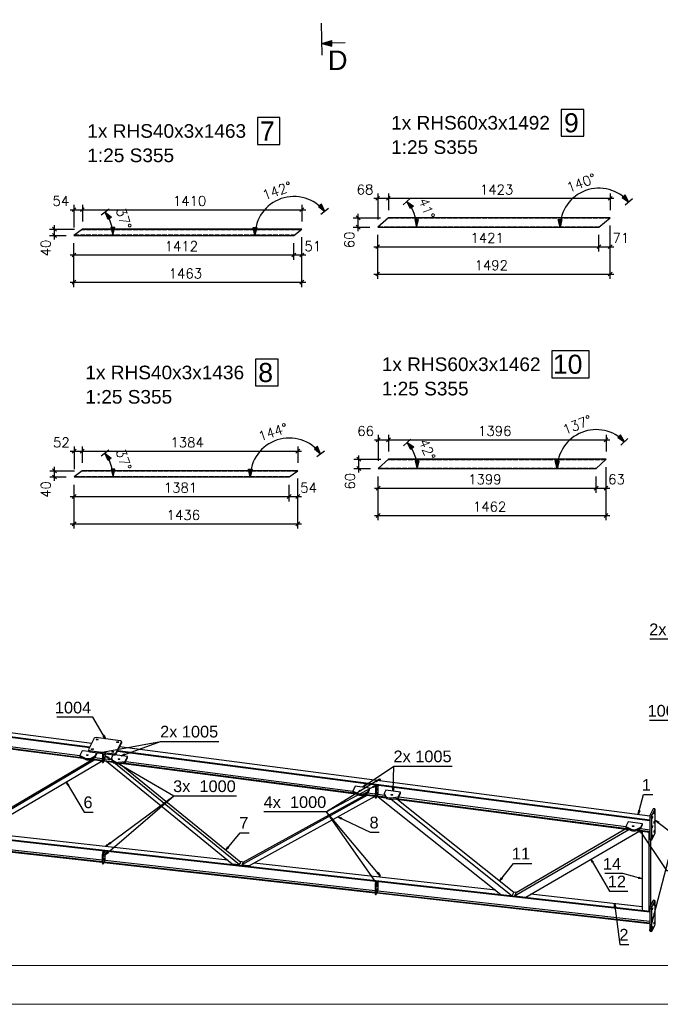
# Model space of a CAD drawing. Header units: millimetres. Extents: x 1814 to 94182, y 11562 to 49454.
# Tile 224 of 256: x 16482 to 16893, y 28069 to 28701. Entities that reach past the tile are written whole.
import ezdxf

# ---------------------------------------------------------------- set-up
doc = ezdxf.new("R2010")
doc.units = ezdxf.units.MM
doc.linetypes.add('ACAD_ISO02W100', pattern=[15, 12, -3])
doc.linetypes.add('ACAD_ISO04W100', pattern=[30, 24, -3, 0, -3])
doc.layers.add('AS_DIM_ON', color=7, linetype='Continuous')
doc.layers.add('pomoc', color=210, linetype='Continuous', lineweight=9, plot=False)
doc.layers.add('ramka', color=84, linetype='Continuous', lineweight=15)
doc.styles.add('ARIAL', font='arial.ttf')
doc.styles.add('CutSymbolDown', font='arial.ttf', dxfattribs={"height": 5})
doc.styles.add('ROMANS', font='romans')

# ---------------------------------------------------------------- blocks, each defined once
blk = doc.blocks.new('sectiondown')
blk.add_hatch(color=256).paths.add_polyline_path([(0, 0), (-2.55, 0.73), (-2.55, -0.73)])
at = {"color": 7, "linetype": 'Continuous'}
for p, q in [((0, -3), (0, 5.15)), ((-6, 0), (-2.55, 0))]:
    blk.add_line(p, q, dxfattribs=at)
for p, q in [((0, 0), (-2.55, 0.73)), ((-2.55, -0.73), (-2.55, 0.73)), ((0, 0), (-2.55, -0.73))]:
    blk.add_line(p, q)

msp = doc.modelspace()

# ---------------------------------------------------------------- hatches: boundary and pattern name
at = {"layer": 'AS_DIM_ON'}
for points in [[(16730.242, 28584.582), (16734.478, 28581.646), (16732.598, 28579.998)], [(16872.621, 28584.203), (16870.358, 28588.833), (16868.445, 28587.224)], [(16536.539, 28577.746), (16540.53, 28574.485), (16538.525, 28572.99)], [(16677.412, 28578.144), (16675.331, 28582.859), (16673.357, 28581.325)], [(16736.441, 28568.105), (16737.691, 28573.105), (16735.191, 28573.105)], [(16828.494, 28568.105), (16827.244, 28573.105), (16829.744, 28573.105)], [(16541.496, 28562.803), (16542.746, 28567.803), (16540.246, 28567.803)], [(16632.672, 28562.803), (16631.422, 28567.803), (16633.922, 28567.803)], [(16869.856, 28430.334), (16867.33, 28434.826), (16865.513, 28433.109)], [(16674.82, 28422.603), (16672.863, 28427.371), (16670.85, 28425.89)], [(16730.333, 28429.967), (16734.619, 28427.106), (16732.769, 28425.425)], [(16536.376, 28423.003), (16540.411, 28419.796), (16538.427, 28418.275)], [(16736.825, 28413.16), (16738.075, 28418.16), (16735.575, 28418.16)], [(16826.689, 28413.16), (16825.439, 28418.16), (16827.939, 28418.16)], [(16541.539, 28407.787), (16542.789, 28412.787), (16540.289, 28412.787)], [(16629.683, 28407.787), (16628.433, 28412.787), (16630.933, 28412.787)]]:
    msp.add_hatch(color=8, dxfattribs=at).paths.add_polyline_path(points, flags=0)

# ---------------------------------------------------------------- linework, layer by layer
at = {"color": 145, "linetype": 'Continuous', "ltscale": 0.25}
for p, q in [((16718.287, 28574.105), (16711.441, 28568.105)), ((16860.623, 28574.105), (16718.287, 28574.105)), ((16853.494, 28568.105), (16860.623, 28574.105)), ((16521.862, 28566.803), (16516.496, 28562.803)), ((16662.819, 28566.803), (16521.862, 28566.803)), ((16657.672, 28562.803), (16662.819, 28566.803)), ((16711.441, 28568.105), (16853.494, 28568.105)), ((16516.496, 28562.803), (16657.672, 28562.803)), ((16718.432, 28419.16), (16711.825, 28413.16)), ((16711.825, 28413.16), (16851.689, 28413.16)), ((16858.036, 28419.16), (16718.432, 28419.16)), ((16851.689, 28413.16), (16858.036, 28419.16)), ((16521.754, 28411.787), (16516.539, 28407.787)), ((16516.539, 28407.787), (16654.683, 28407.787)), ((16660.119, 28411.787), (16521.754, 28411.787)), ((16654.683, 28407.787), (16660.119, 28411.787)), ((16369.43, 28255.095), (16526.752, 28234.602)), ((16527.854, 28236.825), (16370.532, 28257.317)), ((16369.237, 28254.704), (16526.559, 28234.212)), ((16371.44, 28246.915), (16522.302, 28227.264)), ((16373.024, 28247.124), (16521.105, 28227.836)), ((16374.524, 28248.031), (16520.28, 28229.045)), ((16529.479, 28240.104), (16525.864, 28232.811)), ((16546.16, 28238.486), (16530.832, 28240.483)), ((16543.365, 28229.74), (16546.979, 28237.033)), ((16543.382, 28230.529), (16546.997, 28237.822)), ((16546.997, 28237.822), (16546.979, 28237.033)), ((16546.995, 28237.243), (16547.012, 28238.033)), ((16521.776, 28232.064), (16520.273, 28229.031)), ((16526.224, 28231.484), (16521.776, 28232.064)), ((16525.849, 28232.601), (16525.831, 28231.811)), ((16526.701, 28232.148), (16526.684, 28231.358)), ((16526.684, 28231.358), (16542.012, 28229.361)), ((16526.701, 28232.148), (16527.797, 28232.005)), ((16527.797, 28232.005), (16540.934, 28230.294)), ((16530.046, 28227.976), (16531.079, 28230.06)), ((16530.064, 28228.766), (16531.066, 28230.787)), ((16531.079, 28230.06), (16531.095, 28230.783)), ((16534.788, 28230.294), (16534.675, 28225.202)), ((16534.788, 28230.294), (16535.226, 28230.237)), ((16535.226, 28230.237), (16535.113, 28225.145)), ((16535.521, 28229.816), (16535.8, 28229.779)), ((16535.8, 28229.779), (16535.61, 28229.397)), ((16536.483, 28227.594), (16536.538, 28230.074)), ((16540.934, 28230.294), (16542.029, 28230.151)), ((16542.029, 28230.151), (16542.012, 28229.361)), ((16543.382, 28230.529), (16543.365, 28229.74)), ((16544.428, 28231.884), (16886.094, 28187.38)), ((16544.621, 28232.275), (16886.094, 28187.796)), ((16886.162, 28190.153), (16545.723, 28234.498)), ((16529.962, 28226.267), (16449.075, 28178.514)), ((16528.598, 28226.444), (16449.763, 28179.903)), ((16453.832, 28177.98), (16534.6, 28225.662)), ((16520.273, 28229.031), (16520.255, 28228.242)), ((16520.255, 28228.242), (16523.687, 28226.603)), ((16520.273, 28229.031), (16523.704, 28227.393)), ((16523.704, 28227.393), (16523.687, 28226.603)), ((16527.436, 28226.596), (16534.685, 28225.651)), ((16527.476, 28226.616), (16530.046, 28227.976)), ((16527.493, 28227.405), (16527.476, 28226.616)), ((16527.493, 28227.405), (16530.064, 28228.766)), ((16528.068, 28226.929), (16534.694, 28226.066)), ((16529.738, 28227.813), (16534.719, 28227.164)), ((16530.064, 28228.766), (16530.046, 28227.976)), ((16534.675, 28225.202), (16535.113, 28225.145)), ((16534.814, 28224.612), (16535.252, 28224.555)), ((16535.349, 28224.679), (16536.296, 28226.589)), ((16535.463, 28227.184), (16535.741, 28227.148)), ((16535.552, 28226.766), (16535.464, 28226.777)), ((16535.61, 28229.397), (16535.523, 28229.409)), ((16535.552, 28226.766), (16535.741, 28227.148)), ((16535.572, 28227.687), (16535.762, 28228.069)), ((16535.762, 28225.511), (16541.502, 28224.763)), ((16535.955, 28225.902), (16541.257, 28225.211)), ((16536.296, 28226.589), (16536.483, 28227.594)), ((16536.363, 28226.95), (16540.613, 28226.397)), ((16537.328, 28225.307), (16618.052, 28159.559)), ((16540.511, 28227.405), (16540.494, 28226.615)), ((16540.494, 28226.615), (16540.555, 28226.502)), ((16541.513, 28229.426), (16540.511, 28227.405)), ((16540.511, 28227.405), (16541.503, 28225.58)), ((16540.555, 28226.502), (16541.486, 28224.791)), ((16541.486, 28224.791), (16541.503, 28225.58)), ((16550.865, 28228.275), (16542.533, 28229.36)), ((16543.132, 28223.922), (16622.811, 28159.025)), ((16544.803, 28223.852), (16544.821, 28224.642)), ((16544.803, 28223.852), (16549.344, 28224.453)), ((16544.821, 28224.642), (16549.362, 28225.242)), ((16623.499, 28160.414), (16545.498, 28223.944)), ((16546.636, 28224.095), (16697.498, 28204.444)), ((16548.22, 28224.304), (16696.301, 28205.016)), ((16549.344, 28224.453), (16550.847, 28227.485)), ((16549.362, 28225.242), (16549.344, 28224.453)), ((16549.362, 28225.242), (16550.865, 28228.275)), ((16549.72, 28225.21), (16695.476, 28206.225)), ((16550.847, 28227.485), (16550.865, 28228.275)), ((16712.414, 28213.32), (16712.165, 28212.818)), ((16712.577, 28213.65), (16712.414, 28213.32)), ((16713.015, 28213.592), (16712.577, 28213.65)), ((16713.015, 28213.592), (16712.603, 28212.76)), ((16713.112, 28213.717), (16712.674, 28213.774)), ((16713.242, 28212.677), (16713.252, 28213.127)), ((16184.724, 28207.728), (16886.094, 28129.051)), ((16184.724, 28207.312), (16886.094, 28128.635)), ((16695.469, 28206.211), (16695.451, 28205.422)), ((16695.451, 28205.422), (16698.882, 28203.783)), ((16696.972, 28209.243), (16695.469, 28206.211)), ((16695.469, 28206.211), (16698.9, 28204.572)), ((16706.292, 28208.029), (16696.972, 28209.243)), ((16698.9, 28204.572), (16698.882, 28203.783)), ((16702.671, 28203.796), (16705.242, 28205.156)), ((16702.689, 28204.585), (16702.671, 28203.796)), ((16702.689, 28204.585), (16705.26, 28205.946)), ((16704.934, 28204.993), (16709.914, 28204.344)), ((16705.242, 28205.156), (16706.275, 28207.24)), ((16705.26, 28205.946), (16705.242, 28205.156)), ((16705.26, 28205.946), (16706.292, 28208.029)), ((16706.275, 28207.24), (16706.292, 28208.029)), ((16709.984, 28207.474), (16709.871, 28202.382)), ((16709.984, 28207.474), (16710.422, 28207.417)), ((16710.617, 28209.694), (16710.264, 28208.982)), ((16710.264, 28208.982), (16710.702, 28208.925)), ((16710.422, 28207.417), (16710.309, 28202.325)), ((16710.87, 28210.204), (16710.617, 28209.694)), ((16711.308, 28210.147), (16710.702, 28208.925)), ((16710.717, 28206.995), (16710.995, 28206.959)), ((16710.806, 28206.577), (16710.718, 28206.588)), ((16710.768, 28204.867), (16710.957, 28205.249)), ((16710.806, 28206.577), (16710.995, 28206.959)), ((16710.826, 28207.498), (16711.016, 28207.88)), ((16711.492, 28203.769), (16711.679, 28204.774)), ((16711.679, 28204.774), (16711.796, 28210.084)), ((16715.707, 28204.585), (16715.69, 28203.795)), ((16716.74, 28206.668), (16715.707, 28204.585)), ((16715.707, 28204.585), (16716.699, 28202.76)), ((16726.061, 28205.454), (16716.74, 28206.668)), ((16724.54, 28201.633), (16726.043, 28204.665)), ((16724.558, 28202.422), (16726.061, 28205.454)), ((16726.043, 28204.665), (16726.061, 28205.454)), ((16704.978, 28203.47), (16624.271, 28158.861)), ((16703.501, 28203.662), (16624.959, 28160.25)), ((16629.198, 28158.309), (16709.774, 28202.845)), ((16702.632, 28203.775), (16709.881, 28202.831)), ((16703.263, 28204.109), (16709.89, 28203.246)), ((16709.871, 28202.382), (16710.309, 28202.325)), ((16710.01, 28201.792), (16710.448, 28201.735)), ((16710.545, 28201.859), (16711.492, 28203.769)), ((16710.659, 28204.364), (16710.937, 28204.327)), ((16710.748, 28203.945), (16710.66, 28203.957)), ((16710.937, 28204.327), (16710.748, 28203.945)), ((16710.957, 28202.691), (16716.698, 28201.943)), ((16711.151, 28203.081), (16716.453, 28202.391)), ((16711.559, 28204.13), (16715.808, 28203.576)), ((16711.839, 28202.576), (16790.581, 28139.839)), ((16715.69, 28203.795), (16715.751, 28203.682)), ((16715.751, 28203.682), (16716.682, 28201.971)), ((16716.682, 28201.971), (16716.699, 28202.76)), ((16719.999, 28201.032), (16720.017, 28201.822)), ((16719.999, 28201.032), (16724.54, 28201.633)), ((16720.008, 28201.033), (16797.834, 28139.025)), ((16720.017, 28201.822), (16724.558, 28202.422)), ((16721.832, 28201.274), (16872.693, 28181.624)), ((16723.416, 28201.484), (16871.497, 28182.195)), ((16798.867, 28141.109), (16723.651, 28201.038)), ((16724.558, 28202.422), (16724.54, 28201.633)), ((16724.916, 28202.39), (16870.671, 28183.405)), ((16888.246, 28194.69), (16886.611, 28191.391)), ((16889.341, 28194.568), (16887.447, 28190.747)), ((16889.341, 28194.568), (16888.246, 28194.69)), ((16889.44, 28194.692), (16888.345, 28194.814)), ((16889.599, 28180.244), (16889.599, 28194.099)), ((16872.167, 28186.423), (16870.664, 28183.391)), ((16881.488, 28185.209), (16872.167, 28186.423)), ((16887.189, 28189.237), (16886.094, 28189.36)), ((16886.094, 28189.36), (16886.094, 28175.505)), ((16886.611, 28191.391), (16886.352, 28190.87)), ((16887.447, 28190.747), (16886.352, 28190.87)), ((16887.189, 28189.237), (16887.189, 28175.382)), ((16360.564, 28180.087), (16534.653, 28160.558)), ((16360.759, 28180.48), (16534.653, 28160.974)), ((16361.162, 28181.528), (16534.653, 28162.066)), ((16615.338, 28161.77), (16456.546, 28179.582)), ((16799.294, 28138.861), (16872.722, 28181.61)), ((16870.655, 28181.889), (16800.327, 28140.945)), ((16806.483, 28138.055), (16879.743, 28180.706)), ((16870.664, 28183.391), (16870.647, 28182.601)), ((16870.647, 28182.601), (16874.078, 28180.962)), ((16870.664, 28183.391), (16874.096, 28181.752)), ((16874.096, 28181.752), (16874.078, 28180.962)), ((16877.827, 28180.955), (16886.094, 28179.878)), ((16877.867, 28180.975), (16880.438, 28182.336)), ((16877.885, 28181.765), (16877.867, 28180.975)), ((16877.885, 28181.765), (16880.455, 28183.125)), ((16878.459, 28181.288), (16886.094, 28180.294)), ((16880.13, 28182.173), (16886.094, 28181.396)), ((16880.438, 28182.336), (16881.471, 28184.419)), ((16880.455, 28183.125), (16880.438, 28182.336)), ((16880.455, 28183.125), (16881.488, 28185.209)), ((16881.308, 28180.502), (16881.308, 28129.661)), ((16881.471, 28184.419), (16881.488, 28185.209)), ((16885.688, 28129.17), (16885.688, 28179.931)), ((16887.189, 28175.382), (16886.094, 28175.505)), ((16886.254, 28174.912), (16887.349, 28174.789)), ((16886.721, 28132.88), (16886.721, 28174.86)), ((16887.447, 28174.913), (16889.341, 28178.734)), ((16535.075, 28167.069), (16534.911, 28166.739)), ((16534.911, 28166.739), (16535.349, 28166.69)), ((16535.517, 28167.962), (16535.075, 28167.069)), ((16535.955, 28167.913), (16535.349, 28166.69)), ((16536.468, 28162.522), (16536.468, 28167.855)), ((16537.061, 28171.077), (16536.814, 28170.578)), ((16537.225, 28171.407), (16537.061, 28171.077)), ((16537.663, 28171.358), (16537.225, 28171.407)), ((16537.663, 28171.358), (16537.252, 28170.529)), ((16537.761, 28171.482), (16537.323, 28171.531)), ((16537.921, 28170.454), (16537.921, 28170.889)), ((16534.653, 28165.229), (16535.091, 28165.18)), ((16534.653, 28165.229), (16534.653, 28160.123)), ((16535.091, 28165.18), (16535.091, 28160.074)), ((16535.349, 28159.605), (16536.296, 28161.515)), ((16535.41, 28164.75), (16535.702, 28164.717)), ((16535.41, 28162.111), (16535.702, 28162.078)), ((16535.513, 28164.335), (16535.421, 28164.345)), ((16535.513, 28161.696), (16535.421, 28161.707)), ((16535.513, 28165.259), (16535.702, 28165.641)), ((16535.702, 28164.717), (16535.513, 28164.335)), ((16535.513, 28162.62), (16535.702, 28163.002)), ((16535.702, 28162.078), (16535.513, 28161.696)), ((16535.76, 28160.434), (16709.849, 28140.905)), ((16535.955, 28160.828), (16709.849, 28141.321)), ((16536.296, 28161.515), (16536.468, 28162.522)), ((16536.358, 28161.875), (16709.849, 28142.413)), ((16622.811, 28159.025), (16623.499, 28160.414)), ((16625.621, 28160.616), (16622.873, 28160.924)), ((16624.959, 28160.25), (16624.908, 28160.146)), ((16534.653, 28160.123), (16535.091, 28160.074)), ((16534.813, 28159.53), (16535.251, 28159.481)), ((16618.052, 28159.559), (16622.811, 28159.025)), ((16624.908, 28160.146), (16624.271, 28158.861)), ((16624.271, 28158.861), (16629.198, 28158.309)), ((16787.261, 28142.484), (16632.065, 28159.893)), ((16710.713, 28148.309), (16710.271, 28147.416)), ((16711.151, 28148.26), (16710.545, 28147.037)), ((16711.664, 28142.869), (16711.664, 28148.202)), ((16712.257, 28151.424), (16712.01, 28150.925)), ((16712.42, 28151.754), (16712.257, 28151.424)), ((16712.858, 28151.705), (16712.42, 28151.754)), ((16712.858, 28151.705), (16712.448, 28150.876)), ((16712.957, 28151.829), (16712.519, 28151.878)), ((16713.117, 28150.801), (16713.117, 28151.236)), ((16709.849, 28145.576), (16710.287, 28145.527)), ((16709.849, 28145.576), (16709.849, 28140.47)), ((16710.271, 28147.416), (16710.107, 28147.086)), ((16710.107, 28147.086), (16710.545, 28147.037)), ((16710.287, 28145.527), (16710.287, 28140.421)), ((16710.545, 28139.952), (16711.492, 28141.862)), ((16710.606, 28145.097), (16710.898, 28145.064)), ((16710.606, 28142.458), (16710.898, 28142.426)), ((16710.709, 28144.682), (16710.617, 28144.693)), ((16710.709, 28142.044), (16710.617, 28142.054)), ((16710.709, 28145.606), (16710.898, 28145.988)), ((16710.898, 28145.064), (16710.709, 28144.682)), ((16710.709, 28142.967), (16710.898, 28143.349)), ((16710.898, 28142.426), (16710.709, 28142.044)), ((16711.492, 28141.862), (16711.664, 28142.869)), ((16711.553, 28142.222), (16886.094, 28122.643)), ((16709.849, 28140.47), (16710.287, 28140.421)), ((16710.008, 28139.877), (16710.446, 28139.828)), ((16710.956, 28140.781), (16886.094, 28121.135)), ((16711.151, 28141.175), (16886.094, 28121.55)), ((16790.581, 28139.839), (16797.834, 28139.025)), ((16797.834, 28139.025), (16798.867, 28141.109)), ((16800.433, 28141.006), (16798.76, 28141.194)), ((16800.327, 28140.945), (16799.294, 28138.861)), ((16799.294, 28138.861), (16806.483, 28138.055)), ((16881.308, 28131.934), (16809.756, 28139.96)), ((16888.246, 28135.957), (16886.611, 28132.658)), ((16889.341, 28135.834), (16887.447, 28132.014)), ((16889.341, 28135.834), (16888.246, 28135.957)), ((16889.44, 28135.958), (16888.345, 28136.081)), ((16889.599, 28121.512), (16889.599, 28135.366)), ((16881.308, 28129.661), (16885.688, 28129.17)), ((16885.688, 28129.17), (16886.094, 28129.99)), ((16887.189, 28130.504), (16886.094, 28130.626)), ((16886.094, 28130.626), (16886.094, 28116.773)), ((16886.611, 28132.658), (16886.352, 28132.137)), ((16886.352, 28132.137), (16887.447, 28132.014)), ((16887.189, 28130.504), (16887.189, 28116.65)), ((16887.189, 28116.65), (16886.094, 28116.773)), ((16886.254, 28116.18), (16887.349, 28116.058)), ((16887.447, 28116.182), (16889.341, 28120.002))]:
    msp.add_line(p, q, dxfattribs=at)
at = {"color": 84, "linetype": 'ACAD_ISO02W100', "ltscale": 0.25}
for p, q in [((16860.266, 28573.805), (16717.945, 28573.805)), ((16662.433, 28566.503), (16521.459, 28566.503)), ((16711.783, 28568.405), (16853.85, 28568.405)), ((16516.899, 28563.103), (16658.058, 28563.103)), ((16712.156, 28413.46), (16852.006, 28413.46)), ((16857.719, 28418.86), (16718.102, 28418.86)), ((16516.93, 28408.087), (16655.09, 28408.087)), ((16659.712, 28411.487), (16521.363, 28411.487))]:
    msp.add_line(p, q, dxfattribs=at)
at = {"color": 10, "linetype": 'ACAD_ISO04W100', "ltscale": 0.25}
for p, q in [((16860.623, 28574.105), (16718.287, 28574.105)), ((16521.861, 28566.803), (16662.82, 28566.803)), ((16718.432, 28419.16), (16858.036, 28419.16)), ((16660.12, 28411.787), (16521.754, 28411.787))]:
    msp.add_line(p, q, dxfattribs=at)
at = {"color": 0, "linetype": 'ByBlock', "lineweight": -2}
for p, q in [((16535.879, 28242.076, 18347.125), (16535.16, 28241.655, 18347.125)), ((16536.782, 28239.708, 18347.125), (16535.16, 28241.655, 18347.125)), ((16535.879, 28242.076, 18347.125), (16536.782, 28239.708, 18347.125)), ((16531.087, 28230.422, 18347.125), (16533.468, 28231.291, 18347.125)), ((16533.621, 28230.471, 18347.125), (16531.087, 28230.422, 18347.125)), ((16533.621, 28230.471, 18347.125), (16533.468, 28231.291, 18347.125)), ((16546.699, 28228.817, 18347.125), (16548.904, 28230.066, 18347.125)), ((16549.19, 28229.283, 18347.125), (16548.904, 28230.066, 18347.125)), ((16538.458, 28227.213, 18347.125), (16536.51, 28228.834, 18347.125)), ((16536.51, 28228.834, 18347.125), (16538.879, 28227.932, 18347.125)), ((16538.458, 28227.213, 18347.125), (16538.879, 28227.932, 18347.125)), ((16549.19, 28229.283, 18347.125), (16546.699, 28228.817, 18347.125)), ((16512.484, 28209.703, 18347.125), (16511.572, 28212.068, 18347.125)), ((16511.572, 28212.068, 18347.125), (16513.202, 28210.127, 18347.125)), ((16710.291, 28212.793, 18347.125), (16712.639, 28213.745, 18347.125)), ((16710.291, 28212.793, 18347.125), (16710.726, 28212.083, 18347.125)), ((16712.639, 28213.745, 18347.125), (16710.726, 28212.083, 18347.125)), ((16512.484, 28209.703, 18347.125), (16513.202, 28210.127, 18347.125)), ((16701.632, 28208.636, 18347.125), (16703.478, 28210.373, 18347.125)), ((16703.941, 28209.68, 18347.125), (16701.632, 28208.636, 18347.125)), ((16703.941, 28209.68, 18347.125), (16703.478, 28210.373, 18347.125)), ((16708.34, 28209.143, 18347.125), (16710.743, 28209.949, 18347.125)), ((16708.34, 28209.143, 18347.125), (16708.732, 28208.408, 18347.125)), ((16710.743, 28209.949, 18347.125), (16708.732, 28208.408, 18347.125)), ((16721.4, 28206.061, 18347.125), (16721.061, 28208.573, 18347.125)), ((16721.894, 28208.547, 18347.125), (16721.061, 28208.573, 18347.125)), ((16721.894, 28208.547, 18347.125), (16721.4, 28206.061, 18347.125)), ((16878.758, 28191.118, 18347.125), (16879.002, 28193.641, 18347.125)), ((16879.807, 28193.425, 18347.125), (16878.758, 28191.118, 18347.125)), ((16879.807, 28193.425, 18347.125), (16879.002, 28193.641, 18347.125)), ((16688.042, 28188.229, 18347.125), (16685.969, 28189.687, 18347.125)), ((16685.969, 28189.687, 18347.125), (16688.403, 28188.98, 18347.125)), ((16688.042, 28188.229, 18347.125), (16688.403, 28188.98, 18347.125)), ((16891.328, 28185.704, 18347.125), (16889.599, 28187.556, 18347.125)), ((16889.599, 28187.556, 18347.125), (16891.836, 28186.365, 18347.125)), ((16891.328, 28185.704, 18347.125), (16891.836, 28186.365, 18347.125)), ((16880.195, 28179.345, 18347.125), (16879.153, 28181.655, 18347.125)), ((16879.153, 28181.655, 18347.125), (16880.888, 28179.808, 18347.125)), ((16880.195, 28179.345, 18347.125), (16880.888, 28179.808, 18347.125)), ((16537.803, 28171.459, 18347.125), (16539.567, 28173.28, 18347.125)), ((16540.062, 28172.609, 18347.125), (16539.567, 28173.28, 18347.125)), ((16536.468, 28165.189, 18347.125), (16538.094, 28167.133, 18347.125)), ((16540.062, 28172.609, 18347.125), (16537.803, 28171.459, 18347.125)), ((16538.636, 28166.501, 18347.125), (16538.094, 28167.133, 18347.125)), ((16613.926, 28168.211, 18347.125), (16615.182, 28170.413, 18347.125)), ((16615.828, 28169.887, 18347.125), (16613.926, 28168.211, 18347.125)), ((16615.828, 28169.887, 18347.125), (16615.182, 28170.413, 18347.125)), ((16538.636, 28166.501, 18347.125), (16536.468, 28165.189, 18347.125)), ((16849.261, 28160.067, 18347.125), (16848.364, 28162.437, 18347.125)), ((16848.364, 28162.437, 18347.125), (16849.982, 28160.486, 18347.125)), ((16849.261, 28160.067, 18347.125), (16849.982, 28160.486, 18347.125)), ((16711.711, 28153.989, 18347.125), (16711.073, 28153.454, 18347.125)), ((16711.711, 28153.989, 18347.125), (16712.999, 28151.806, 18347.125)), ((16710.572, 28147.823, 18347.125), (16709.889, 28147.345, 18347.125)), ((16710.572, 28147.823, 18347.125), (16711.664, 28145.536, 18347.125)), ((16712.999, 28151.806, 18347.125), (16711.073, 28153.454, 18347.125)), ((16789.683, 28148.426, 18347.125), (16790.915, 28150.641, 18347.125)), ((16791.567, 28150.121, 18347.125), (16789.683, 28148.426, 18347.125)), ((16791.567, 28150.121, 18347.125), (16790.915, 28150.641, 18347.125)), ((16879.001, 28150.876, 18347.125), (16878.785, 28150.071, 18347.125)), ((16881.308, 28149.826, 18347.125), (16878.785, 28150.071, 18347.125)), ((16879.001, 28150.876, 18347.125), (16881.308, 28149.826, 18347.125)), ((16711.664, 28145.536, 18347.125), (16709.889, 28147.345, 18347.125)), ((16863.395, 28131.401, 18347.125), (16863.485, 28133.933, 18347.125)), ((16863.395, 28131.401, 18347.125), (16864.221, 28131.508, 18347.125)), ((16863.485, 28133.933, 18347.125), (16864.221, 28131.508, 18347.125)), ((16886.221, 28116.19, 18347.125), (16886.44, 28118.715, 18347.125)), ((16887.247, 28118.507, 18347.125), (16886.221, 28116.19, 18347.125)), ((16887.247, 28118.507, 18347.125), (16886.44, 28118.715, 18347.125))]:
    msp.add_line(p, q, dxfattribs=at)
at = {"color": 7}
for p, q in [((16546.699, 28228.817), (16572.089, 28238.084)), ((16721.4, 28206.061), (16721.899, 28222.199)), ((16712.639, 28213.745), (16678.568, 28192.841)), ((16536.468, 28165.189), (16580.577, 28203.056)), ((16537.803, 28171.459), (16580.577, 28203.056)), ((16711.664, 28145.536), (16678.568, 28192.841)), ((16712.999, 28151.806), (16678.568, 28192.841)), ((16886.221, 28116.19), (16902.099, 28177.962))]:
    msp.add_line(p, q, dxfattribs=at)
at = {"color": 4}
for points in [[(16829.241, 28626.5), (16843.759, 28626.5), (16843.759, 28643.75), (16829.241, 28643.75), (16829.241, 28626.5)], [(16634.203, 28621.227), (16648.72, 28621.227), (16648.72, 28638.477), (16634.203, 28638.477), (16634.203, 28621.227)], [(16632.953, 28466.227), (16647.47, 28466.227), (16647.47, 28483.477), (16632.953, 28483.477), (16632.953, 28466.227)], [(16823.232, 28471.5), (16847.267, 28471.5), (16847.267, 28488.75), (16823.232, 28488.75), (16823.232, 28471.5)]]:
    msp.add_lwpolyline(points, dxfattribs=at)
at = {"color": 7}
for points in [[(16917.482, 28291.227), (16923.343, 28303.746), (16886.058, 28303.746)], [(16924.444, 28274.59), (16909.159, 28251.479), (16885.851, 28251.479)], [(16536.782, 28239.708), (16528.694, 28253.531), (16505.386, 28253.531)], [(16531.087, 28230.422), (16572.089, 28238.084), (16609.374, 28238.084)], [(16536.51, 28228.834), (16580.577, 28203.056), (16620.773, 28203.056)], [(16701.632, 28208.636), (16721.899, 28222.199), (16759.184, 28222.199)], [(16511.572, 28212.068), (16522.979, 28192.746), (16528.806, 28192.746)], [(16710.743, 28209.949), (16678.568, 28192.841), (16638.372, 28192.841)], [(16878.758, 28191.118), (16882.179, 28203.887), (16888.006, 28203.887)], [(16685.969, 28189.687), (16706.64, 28179.75), (16712.467, 28179.75)], [(16889.599, 28187.556), (16902.099, 28177.962), (16939.384, 28177.962)], [(16613.926, 28168.211), (16623.105, 28179.481), (16628.932, 28179.481)], [(16879.153, 28181.655), (16896.818, 28155.212), (16920.127, 28155.212)], [(16848.364, 28162.437), (16860.322, 28141.897), (16871.976, 28141.897)], [(16789.683, 28148.426), (16798.735, 28159.787), (16810.39, 28159.787)], [(16881.308, 28149.826), (16868.808, 28153.176), (16857.154, 28153.176)], [(16863.485, 28133.933), (16866.895, 28107.746), (16872.722, 28107.746)]]:
    msp.add_lwpolyline(points, dxfattribs=at)
at = {"color": 145, "linetype": 'Continuous', "ltscale": 0.25, "extrusion": (0.019468, 0.87722, 0.479694)}
for centre, radius in [((-15900.774, -13718.851, 25093.904), 0.675), ((-15913.946, -13718.17, 25092.659), 0.675), ((-15897.815, -13715.82, 25088.36), 0.675), ((-15910.987, -13715.139, 25087.115), 0.675), ((-15894.62, -13713.965, 25084.967), 0.525), ((-15915.025, -13712.91, 25083.038), 0.525), ((-16070.279, -13704.885, 25068.36), 0.525), ((-16090.684, -13703.831, 25066.43), 0.525), ((-16245.938, -13695.806, 25051.752), 0.525)]:
    msp.add_circle(centre, radius, dxfattribs=at)
at = {"color": 145, "linetype": 'Continuous', "ltscale": 0.25, "extrusion": (0.97331, -0.109182, 0.201858)}
for centre in [(29899.093, -2753.558, 13360.238), (29896.178, -2753.345, 13359.201), (29893.192, -2753.692, 13360.886), (29890.278, -2753.478, 13359.849), (29887.292, -2753.826, 13361.535), (29884.378, -2753.612, 13360.498), (29837.811, -2754.666, 13365.614), (29840.725, -2754.88, 13366.651), (29831.911, -2754.8, 13366.262), (29834.825, -2755.014, 13367.299), (29826.011, -2754.934, 13366.91), (29828.925, -2755.147, 13367.947)]:
    msp.add_circle(centre, 0.675, dxfattribs=at)
at = {"color": 145, "linetype": 'Continuous', "ltscale": 0.25, "extrusion": (0.019468, 0.87722, 0.479694)}
for centre, radius, start, end in [((-15899.922, -13719.16, 25094.47), 1.125, 257.340092, 347.340092), ((-15915.291, -13718.366, 25093.017), 1.125, 167.340092, 257.340092), ((-15915.291, -13717.987, 25092.324), 1.125, 167.340092, 189.840092), ((-15896.47, -13715.624, 25088.002), 1.125, 347.340092, 77.340092), ((-15896.47, -13715.245, 25087.309), 1.125, 9.840092, 77.340092), ((-15911.839, -13714.451, 25085.856), 1.125, 77.340092, 167.340092), ((-15911.839, -13714.83, 25086.549), 1.125, 77.340092, 167.340092), ((-15895.13, -13713.12, 25083.423), 2.625, 46.788541, 139.31518), ((-15895.13, -13713.499, 25084.116), 2.625, 46.788541, 139.31518), ((-15913.699, -13712.161, 25081.667), 2.625, 15.365005, 107.891643), ((-15913.699, -13712.54, 25082.36), 2.625, 15.365005, 107.891643), ((-16070.789, -13704.42, 25067.508), 2.625, 46.788541, 139.31518), ((-16070.789, -13704.041, 25066.815), 2.625, 46.788541, 139.31518), ((-16089.358, -13703.081, 25065.06), 2.625, 15.365005, 107.891643), ((-16089.358, -13703.46, 25065.753), 2.625, 15.365005, 107.891643), ((-16246.448, -13694.962, 25050.208), 2.625, 46.788541, 139.31518), ((-16246.448, -13695.34, 25050.901), 2.625, 46.788541, 139.31518)]:
    msp.add_arc(centre, radius, start, end, dxfattribs=at)
at = {"color": 145, "linetype": 'Continuous', "ltscale": 0.25, "extrusion": (0.973115, -0.126754, 0.192302)}
for centre, radius, start, end in [((30130.075, -2451.87, 12512.137), 1.125, 118.847209, 119.262914), ((30130.075, -2451.955, 12512.571), 1.125, 118.847205, 119.262914), ((30125.011, -2451.975, 12512.673), 1.125, 119.262914, 186.762914), ((30125.011, -2452.059, 12513.106), 1.125, 119.262914, 209.262914), ((30126.986, -2452.084, 12513.23), 0.525, 209.262914, 29.262914), ((30135.003, -2486.17, 12687.175), 1.125, 6.762914, 29.262914), ((30135.003, -2486.255, 12687.609), 1.125, 299.262914, 29.262914), ((30130.075, -2485.845, 12685.516), 1.125, 29.262914, 119.262914), ((30130.075, -2485.93, 12685.949), 1.125, 29.262914, 119.262914), ((30129.603, -2486.005, 12686.332), 0.525, 209.262914, 29.262914), ((30125.011, -2485.95, 12686.051), 1.125, 119.262914, 186.762914), ((30125.011, -2486.035, 12686.485), 1.125, 119.262914, 209.262914)]:
    msp.add_arc(centre, radius, start, end, dxfattribs=at)
at = {"color": 145, "linetype": 'Continuous', "ltscale": 0.25, "extrusion": (-0.973115, 0.126754, -0.192302)}
for centre, start, end in [((-30129.2, -2452.003, -12512.817), 330.737086, 133.184158), ((-30129.603, -2452.029, -12512.953), 278.026097, 330.737086), ((-30126.583, -2452.057, -12513.094), 330.737086, 150.737086), ((-30126.583, -2486.032, -12686.472), 330.737086, 150.737086), ((-30129.2, -2485.978, -12686.196), 330.737086, 150.737086), ((-30126.986, -2486.059, -12686.608), 150.737086, 330.737086)]:
    msp.add_arc(centre, 0.525, start, end, dxfattribs=at)
at = {"color": 145, "linetype": 'Continuous', "ltscale": 0.25, "extrusion": (0.97331, -0.109182, 0.201858)}
for centre, start, end in [((29900.622, -2753.354, 13359.245), 6.561713, 29.061713), ((29900.622, -2753.576, 13360.324), 299.061713, 29.061713), ((29896.615, -2753.06, 13357.82), 29.061713, 119.061713), ((29896.615, -2753.282, 13358.899), 29.061713, 119.061713), ((29886.854, -2753.888, 13361.837), 209.061713, 299.061713), ((29882.846, -2753.372, 13359.332), 119.061713, 186.561713), ((29882.846, -2753.594, 13360.411), 119.061713, 209.061713), ((29833.457, -2683.104, 13018.393), 29.061713, 119.061713), ((29833.457, -2683.193, 13018.825), 29.061713, 119.061713), ((29838.353, -2683.463, 13020.135), 6.561713, 29.061713), ((29838.353, -2683.552, 13020.567), 299.061713, 29.061713), ((29828.383, -2683.219, 13018.951), 119.061713, 186.561713), ((29828.383, -2683.308, 13019.382), 119.061713, 209.061713), ((29838.353, -2719.049, 13192.801), 6.561713, 29.061713), ((29838.353, -2719.138, 13193.232), 299.061713, 29.061713), ((29833.457, -2718.69, 13191.059), 29.061713, 119.061713), ((29833.457, -2718.779, 13191.49), 29.061713, 119.061713), ((29828.383, -2718.805, 13191.616), 119.061713, 186.561713), ((29828.383, -2718.894, 13192.048), 119.061713, 209.061713), ((29842.255, -2754.675, 13365.658), 6.561713, 29.061713), ((29842.255, -2754.898, 13366.737), 299.061713, 29.061713), ((29838.248, -2754.382, 13364.232), 29.061713, 119.061713), ((29838.248, -2754.604, 13365.311), 29.061713, 119.061713), ((29824.481, -2754.693, 13365.745), 119.061713, 186.561713), ((29824.481, -2754.916, 13366.824), 119.061713, 209.061713), ((29828.488, -2755.21, 13368.25), 209.061713, 299.061713)]:
    msp.add_arc(centre, 1.125, start, end, dxfattribs=at)
at = {"color": 145, "linetype": 'Continuous', "ltscale": 0.25, "extrusion": (-0.97331, 0.109182, -0.201858)}
for centre, start, end in [((-29829.955, -2683.305, -13019.371), 330.938287, 150.938287), ((-29832.577, -2683.246, -13019.083), 330.938287, 150.938287), ((-29832.978, -2683.275, -13019.225), 150.938287, 330.938287), ((-29830.356, -2683.335, -13019.513), 150.938287, 330.938287), ((-29829.955, -2718.892, -13192.036), 330.938287, 150.938287), ((-29832.577, -2718.833, -13191.748), 330.938287, 150.938287), ((-29832.978, -2718.862, -13191.891), 150.938287, 330.938287), ((-29830.356, -2718.921, -13192.179), 150.938287, 330.938287)]:
    msp.add_arc(centre, 0.525, start, end, dxfattribs=at)
at = {"layer": 'AS_DIM_ON', "color": 8}
for p, q in [((16708.941, 28586.63), (16718.287, 28586.63)), ((16711.441, 28589.755), (16711.441, 28573.105)), ((16718.287, 28589.755), (16718.287, 28579.105)), ((16718.287, 28586.63), (16863.123, 28586.63)), ((16732.592, 28586.642), (16727.892, 28582.523)), ((16860.623, 28589.755), (16860.623, 28579.105)), ((16875.012, 28586.215), (16870.23, 28582.191)), ((16513.996, 28579.328), (16521.862, 28579.328)), ((16516.496, 28582.453), (16516.496, 28567.803)), ((16521.862, 28582.453), (16521.862, 28571.803)), ((16521.862, 28579.328), (16665.319, 28579.328)), ((16539.044, 28579.614), (16534.034, 28575.878)), ((16662.819, 28582.453), (16662.819, 28571.803)), ((16679.88, 28580.062), (16674.945, 28576.226)), ((16695.79, 28574.105), (16713.287, 28574.105)), ((16698.915, 28565.605), (16698.915, 28576.605)), ((16500.846, 28566.803), (16516.862, 28566.803)), ((16503.971, 28560.303), (16503.971, 28569.303)), ((16695.79, 28568.105), (16706.441, 28568.105)), ((16739.566, 28568.105), (16733.316, 28568.105)), ((16825.369, 28568.105), (16831.619, 28568.105)), ((16860.623, 28552.455), (16860.623, 28569.105)), ((16860.623, 28534.93), (16860.623, 28569.105)), ((16500.846, 28562.803), (16511.496, 28562.803)), ((16544.621, 28562.803), (16538.371, 28562.803)), ((16629.547, 28562.803), (16635.797, 28562.803)), ((16662.819, 28547.153), (16662.819, 28561.803)), ((16662.819, 28529.628), (16662.819, 28561.803)), ((16711.441, 28552.455), (16711.441, 28563.105)), ((16711.441, 28534.93), (16711.441, 28563.105)), ((16853.494, 28552.455), (16853.494, 28563.105)), ((16516.496, 28547.153), (16516.496, 28557.803)), ((16516.496, 28529.628), (16516.496, 28557.803)), ((16657.672, 28547.153), (16657.672, 28557.803)), ((16708.941, 28555.58), (16853.494, 28555.58)), ((16853.494, 28555.58), (16863.123, 28555.58)), ((16513.996, 28550.278), (16657.672, 28550.278)), ((16657.672, 28550.278), (16665.319, 28550.278)), ((16708.941, 28538.055), (16863.123, 28538.055)), ((16513.996, 28532.753), (16665.319, 28532.753)), ((16711.825, 28434.81), (16711.825, 28418.16)), ((16718.432, 28434.81), (16718.432, 28424.16)), ((16732.646, 28432.068), (16728.019, 28427.866)), ((16858.036, 28434.81), (16858.036, 28424.16)), ((16872.127, 28432.481), (16867.585, 28428.187)), ((16516.539, 28427.438), (16516.539, 28412.787)), ((16521.754, 28427.438), (16521.754, 28416.787)), ((16660.119, 28427.438), (16660.119, 28416.787)), ((16709.325, 28431.685), (16718.432, 28431.685)), ((16718.432, 28431.685), (16860.536, 28431.685)), ((16514.039, 28424.313), (16521.754, 28424.313)), ((16521.754, 28424.313), (16662.619, 28424.313)), ((16538.855, 28424.905), (16533.896, 28421.101)), ((16677.337, 28424.455), (16672.303, 28420.751)), ((16699.3, 28410.66), (16699.3, 28421.66)), ((16504.014, 28405.287), (16504.014, 28414.287)), ((16696.175, 28419.16), (16713.432, 28419.16)), ((16696.175, 28413.16), (16706.825, 28413.16)), ((16739.95, 28413.16), (16733.7, 28413.16)), ((16823.564, 28413.16), (16829.814, 28413.16)), ((16858.036, 28397.51), (16858.036, 28414.16)), ((16858.036, 28379.985), (16858.036, 28414.16)), ((16500.889, 28411.787), (16516.754, 28411.787)), ((16500.889, 28407.787), (16511.539, 28407.787)), ((16544.664, 28407.787), (16538.414, 28407.787)), ((16626.558, 28407.787), (16632.808, 28407.787)), ((16660.119, 28392.137), (16660.119, 28406.787)), ((16660.119, 28374.612), (16660.119, 28406.787)), ((16711.825, 28397.51), (16711.825, 28408.16)), ((16711.825, 28379.985), (16711.825, 28408.16)), ((16851.689, 28397.51), (16851.689, 28408.16)), ((16516.539, 28392.137), (16516.539, 28402.787)), ((16516.539, 28374.612), (16516.539, 28402.787)), ((16654.683, 28392.137), (16654.683, 28402.787)), ((16709.325, 28400.635), (16851.689, 28400.635)), ((16851.689, 28400.635), (16860.536, 28400.635)), ((16514.039, 28395.262), (16654.683, 28395.262)), ((16654.683, 28395.262), (16662.619, 28395.262)), ((16709.325, 28383.11), (16860.536, 28383.11)), ((16514.039, 28377.737), (16662.619, 28377.737))]:
    msp.add_line(p, q, dxfattribs=at)
at = {"layer": 'AS_DIM_ON', "color": 8, "linetype": 'ByBlock', "lineweight": -2}
for p, q in [((16712.691, 28587.88), (16710.191, 28585.38)), ((16717.037, 28585.38), (16719.537, 28587.88)), ((16719.537, 28587.88), (16717.037, 28585.38)), ((16859.373, 28585.38), (16861.873, 28587.88)), ((16517.746, 28580.578), (16515.246, 28578.078)), ((16520.612, 28578.078), (16523.112, 28580.578)), ((16523.112, 28580.578), (16520.612, 28578.078)), ((16661.569, 28578.078), (16664.069, 28580.578)), ((16700.165, 28572.855), (16697.665, 28575.355)), ((16505.221, 28565.553), (16502.721, 28568.053)), ((16697.665, 28569.355), (16700.165, 28566.855)), ((16502.721, 28564.053), (16505.221, 28561.553)), ((16712.691, 28556.83), (16710.191, 28554.33)), ((16852.244, 28554.33), (16854.744, 28556.83)), ((16854.744, 28556.83), (16852.244, 28554.33)), ((16859.373, 28554.33), (16861.873, 28556.83)), ((16517.746, 28551.528), (16515.246, 28549.028)), ((16656.422, 28549.028), (16658.922, 28551.528)), ((16658.922, 28551.528), (16656.422, 28549.028)), ((16661.569, 28549.028), (16664.069, 28551.528)), ((16517.746, 28534.003), (16515.246, 28531.503)), ((16661.569, 28531.503), (16664.069, 28534.003)), ((16712.691, 28539.305), (16710.191, 28536.805)), ((16859.373, 28536.805), (16861.873, 28539.305)), ((16713.075, 28432.935), (16710.575, 28430.435)), ((16717.182, 28430.435), (16719.682, 28432.935)), ((16719.682, 28432.935), (16717.182, 28430.435)), ((16856.786, 28430.435), (16859.286, 28432.935)), ((16517.789, 28425.563), (16515.289, 28423.063)), ((16520.504, 28423.063), (16523.004, 28425.563)), ((16523.004, 28425.563), (16520.504, 28423.063)), ((16658.869, 28423.063), (16661.369, 28425.563)), ((16700.55, 28417.91), (16698.05, 28420.41)), ((16505.264, 28410.537), (16502.764, 28413.037)), ((16698.05, 28414.41), (16700.55, 28411.91)), ((16502.764, 28409.037), (16505.264, 28406.537)), ((16713.075, 28401.885), (16710.575, 28399.385)), ((16850.439, 28399.385), (16852.939, 28401.885)), ((16852.939, 28401.885), (16850.439, 28399.385)), ((16856.786, 28399.385), (16859.286, 28401.885)), ((16517.789, 28396.512), (16515.289, 28394.012)), ((16653.433, 28394.012), (16655.933, 28396.512)), ((16655.933, 28396.512), (16653.433, 28394.012)), ((16658.869, 28394.012), (16661.369, 28396.512)), ((16713.075, 28384.36), (16710.575, 28381.86)), ((16856.786, 28381.86), (16859.286, 28384.36)), ((16517.789, 28378.987), (16515.289, 28376.487)), ((16658.869, 28376.487), (16661.369, 28378.987))]:
    msp.add_line(p, q, dxfattribs=at)
at = {"layer": 'AS_DIM_ON', "color": 8}
for points in [[(16730.242, 28584.582), (16734.478, 28581.646), (16732.598, 28579.998), (16730.242, 28584.582)], [(16872.621, 28584.203), (16870.358, 28588.833), (16868.445, 28587.224), (16872.621, 28584.203)], [(16536.539, 28577.746), (16540.53, 28574.485), (16538.525, 28572.99), (16536.539, 28577.746)], [(16677.412, 28578.144), (16675.331, 28582.859), (16673.357, 28581.325), (16677.412, 28578.144)], [(16736.441, 28568.105), (16737.691, 28573.105), (16735.191, 28573.105), (16736.441, 28568.105)], [(16828.494, 28568.105), (16827.244, 28573.105), (16829.744, 28573.105), (16828.494, 28568.105)], [(16541.496, 28562.803), (16542.746, 28567.803), (16540.246, 28567.803), (16541.496, 28562.803)], [(16632.672, 28562.803), (16631.422, 28567.803), (16633.922, 28567.803), (16632.672, 28562.803)], [(16869.856, 28430.334), (16867.33, 28434.826), (16865.513, 28433.109), (16869.856, 28430.334)], [(16674.82, 28422.603), (16672.863, 28427.371), (16670.85, 28425.89), (16674.82, 28422.603)], [(16730.333, 28429.967), (16734.619, 28427.106), (16732.769, 28425.425), (16730.333, 28429.967)], [(16536.376, 28423.003), (16540.411, 28419.796), (16538.427, 28418.275), (16536.376, 28423.003)], [(16736.825, 28413.16), (16738.075, 28418.16), (16735.575, 28418.16), (16736.825, 28413.16)], [(16826.689, 28413.16), (16825.439, 28418.16), (16827.939, 28418.16), (16826.689, 28413.16)], [(16541.539, 28407.787), (16542.789, 28412.787), (16540.289, 28412.787), (16541.539, 28407.787)], [(16629.683, 28407.787), (16628.433, 28412.787), (16630.933, 28412.787), (16629.683, 28407.787)]]:
    msp.add_lwpolyline(points, dxfattribs=at)
for centre, start, end in [((16853.494, 28568.105), 40.084986, 180), ((16657.672, 28562.803), 37.852295, 180), ((16711.441, 28568.105), 0, 41.231105), ((16516.496, 28562.803), 0, 36.706176), ((16654.683, 28407.787), 36.343848, 180), ((16851.689, 28413.16), 43.389676, 180), ((16711.825, 28413.16), 0, 42.243557), ((16516.539, 28407.787), 0, 37.489968)]:
    msp.add_arc(centre, 25, start, end, dxfattribs=at)
at = {"layer": 'pomoc'}
msp.add_lwpolyline([(16020.524, 29119.324), (18070.524, 29119.324), (18070.524, 28069.324), (16020.524, 28069.324)], close=True, dxfattribs=at)
at = {"layer": 'ramka', "linetype": 'Continuous'}
msp.add_line((18045.524, 28094.324), (16020.524, 28094.324), dxfattribs=at)

# ---------------------------------------------------------------- block references
at = {"xscale": -2.500000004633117, "yscale": 2.500000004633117, "zscale": 2.500000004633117, "rotation": 1.146119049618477}
msp.add_blockref('sectiondown', (16675.577, 28686.082, -788.676), dxfattribs=at)

# ---------------------------------------------------------------- texts
at = {"color": 96, "style": 'CutSymbolDown'}
msp.add_text('D', height=12.5, dxfattribs=at).set_placement((16679.498, 28668.995))
at = {"color": 4, "style": 'ARIAL'}
for s, p in [('9', (16831.031, 28629)), ('7', (16635.892, 28623.727)), ('10', (16823.869, 28474)), ('8', (16634.759, 28468.727))]:
    msp.add_text(s, height=12.25, dxfattribs=at).set_placement(p)
at = {"color": 30, "style": 'ARIAL'}
for s, p in [('1x RHS40x3x1463 ', (16525.049, 28625.477)), ('1x RHS60x3x1492 ', (16720.088, 28630.75)), ('1:25 S355', (16720.088, 28615.125)), ('1:25 S355', (16525.049, 28609.852)), ('1x RHS60x3x1462 ', (16714.079, 28475.75)), ('1x RHS40x3x1436 ', (16523.799, 28470.477)), ('1:25 S355', (16523.799, 28454.852)), ('1:25 S355', (16714.079, 28460.125))]:
    msp.add_text(s, height=8.75, dxfattribs=at).set_placement(p)
at = {"color": 7, "style": 'ARIAL'}
for s, p in [('2x 1001', (16885.751, 28306.246)), ('1004', (16504.245, 28256.031)), ('1006', (16884.71, 28253.979)), ('2x 1005', (16571.782, 28240.584)), ('2x 1005', (16721.592, 28224.699)), ('3x  1000', (16580.137, 28205.556)), ('1', (16881.038, 28206.387)), ('6', (16522.585, 28195.246)), ('4x  1000', (16638.239, 28195.341)), ('7', (16622.608, 28181.981)), ('8', (16706.215, 28182.25)), ('11', (16797.595, 28162.287)), ('14', (16856.013, 28155.676)), ('12', (16859.181, 28144.397)), ('2', (16866.588, 28110.246))]:
    msp.add_text(s, height=7.5, dxfattribs=at).set_placement(p)
at = {"layer": 'AS_DIM_ON', "color": 9, "style": 'ROMANS'}
for s, rotation, p in [('142°', 18.926147, (16638.746, 28585.385)), ('140°', 20.042493, (16834.131, 28590.314)), ('41°', 290.615553, (16737.616, 28585.503)), ('37°', 288.353088, (16543.315, 28579.224)), ('40', 90, (16501.471, 28549.367)), ('60', 90, (16696.415, 28554.605)), ('137°', 21.694838, (16831.694, 28434.802)), ('144°', 18.171924, (16636.056, 28430.617)), ('37°', 288.744984, (16543.245, 28424.391)), ('42°', 291.121779, (16737.846, 28430.788)), ('60', 90, (16696.8, 28399.66)), ('40', 90, (16501.514, 28394.351))]:
    msp.add_text(s, height=6.25, rotation=rotation, dxfattribs=at).set_placement(p)
for s, p in [('68', (16697.941, 28589.13)), ('1423', (16777.091, 28589.13)), ('54', (16502.689, 28581.828)), ('1410', (16579.976, 28581.828)), ('1412', (16574.72, 28552.778)), ('51', (16664.428, 28552.778)), ('1421', (16770.996, 28558.08)), ('71', (16862.174, 28558.08)), ('1492', (16773.668, 28540.555)), ('1463', (16577.294, 28535.253)), ('66', (16698.325, 28434.185)), ('1396', (16775.87, 28434.185)), ('52', (16503.029, 28426.813)), ('1384', (16578.424, 28426.813)), ('1399', (16769.542, 28403.135)), ('63', (16859.357, 28403.135)), ('1381', (16574.14, 28397.762)), ('54', (16661.728, 28397.762)), ('1462', (16772.567, 28385.61)), ('1436', (16575.965, 28380.237))]:
    msp.add_text(s, height=6.25, dxfattribs=at).set_placement(p)

doc.saveas('drawing.dxf')
